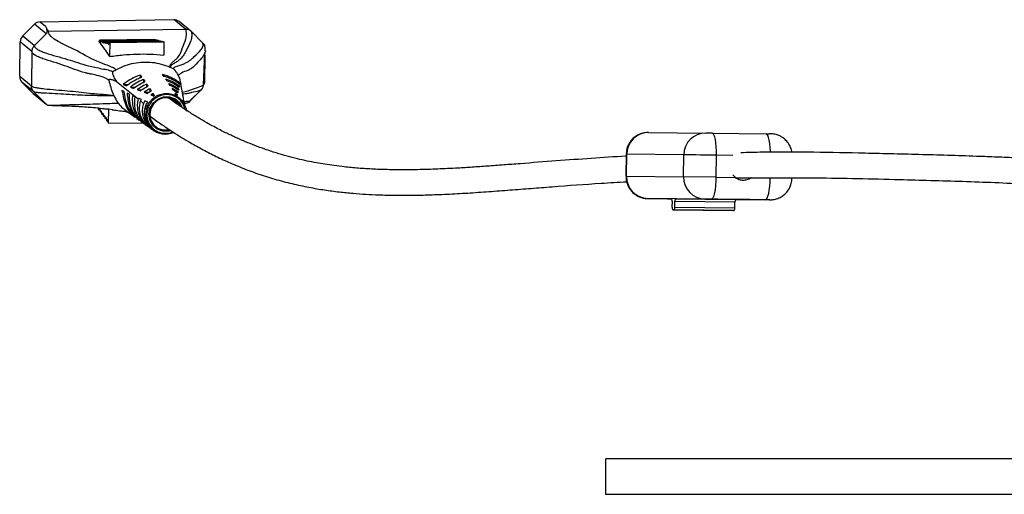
# Model space of a CAD drawing. Header units: millimetres. Extents: x -671 to 80, y -337 to 1335.
# Tile 1 of 5: x -671 to -493, y -294 to -207. Entities that reach past the tile are written whole.
import ezdxf

# ---------------------------------------------------------------- set-up
doc = ezdxf.new("R2010")
doc.units = ezdxf.units.MM

msp = doc.modelspace()

# ---------------------------------------------------------------- linework, layer by layer
at = {"color": 7, "linetype": 'Continuous', "lineweight": 25}
for p, q in [((-670.75, -210.36), (-668.64, -208.23)), ((-666.5, -209.98), (-668.64, -208.23)), ((-667.59, -207.78), (-643.3, -207.39)), ((-667.59, -207.78), (-666.61, -208.59)), ((-641.17, -209.15), (-643.3, -207.39)), ((-640.24, -209.47), (-642.37, -207.72)), ((-670.75, -210.36), (-668.62, -212.11)), ((-666.5, -209.98), (-668.61, -212.11)), ((-641.17, -209.15), (-666.07, -209.54)), ((-641.17, -209.15), (-641.17, -209.15)), ((-640.14, -209.56), (-640.14, -209.56)), ((-638.09, -211.62), (-640.14, -209.56)), ((-671.3, -217.69), (-671.2, -211.41)), ((-669.07, -213.17), (-671.2, -211.41)), ((-656.78, -211.07), (-646.97, -210.91)), ((-656.78, -211.07), (-656.73, -211.08)), ((-656.73, -211.08), (-646.92, -210.93)), ((-656.49, -211.15), (-646.68, -210.99)), ((-656.49, -211.15), (-656.44, -211.16)), ((-656.44, -211.16), (-646.63, -211)), ((-656.2, -211.22), (-646.39, -211.07)), ((-656.2, -211.22), (-656.15, -211.23)), ((-656.15, -211.23), (-646.34, -211.08)), ((-655.9, -211.3), (-646.09, -211.14)), ((-655.9, -211.3), (-655.86, -211.31)), ((-655.86, -211.31), (-646.05, -211.15)), ((-655.61, -211.37), (-645.8, -211.21)), ((-655.61, -211.37), (-655.57, -211.38)), ((-655.57, -211.38), (-645.76, -211.23)), ((-655.32, -211.45), (-645.51, -211.3)), ((-655.32, -211.45), (-655.28, -211.46)), ((-655.28, -211.46), (-645.47, -211.31)), ((-655.03, -211.53), (-645.22, -211.37)), ((-655.03, -211.53), (-654.93, -211.56)), ((-654.93, -211.56), (-654.97, -214.09)), ((-654.93, -211.56), (-645.12, -211.4)), ((-646.97, -210.91), (-646.92, -210.93)), ((-646.92, -210.93), (-646.91, -210.99)), ((-646.68, -210.99), (-646.63, -211)), ((-646.63, -211), (-646.62, -211.07)), ((-646.39, -211.07), (-646.34, -211.08)), ((-646.34, -211.08), (-646.33, -211.15)), ((-646.09, -211.14), (-646.05, -211.15)), ((-646.05, -211.15), (-646.04, -211.21)), ((-645.8, -211.21), (-645.76, -211.23)), ((-645.76, -211.23), (-645.75, -211.3)), ((-645.51, -211.3), (-645.47, -211.31)), ((-645.47, -211.31), (-645.46, -211.38)), ((-645.22, -211.37), (-645.12, -211.4)), ((-645.12, -211.4), (-645.16, -213.82)), ((-638.09, -211.63), (-638.09, -211.62)), ((-669.07, -213.17), (-669.17, -219.43)), ((-637.92, -219.25), (-637.67, -213.42)), ((-637.7, -213.84), (-637.78, -218.94)), ((-671.3, -217.69), (-669.17, -219.44)), ((-649.37, -217.93), (-649.36, -217.47)), ((-642.07, -219), (-642.25, -218.02)), ((-668.75, -220.48), (-670.88, -218.73)), ((-668.84, -220.79), (-670.88, -218.73)), ((-653.75, -218.66), (-649.82, -221.81)), ((-652.49, -219.19), (-651.53, -219.18)), ((-651.2, -219.66), (-650.27, -219.64)), ((-648.79, -218.76), (-648.78, -218.28)), ((-648.22, -219.64), (-648.21, -219.1)), ((-642.26, -219.51), (-642.69, -219.52)), ((-642.07, -219.02), (-642.51, -219.03)), ((-641.58, -221.66), (-642.06, -219.05)), ((-637.78, -218.94), (-637.78, -218.94)), ((-668.84, -220.79), (-666.7, -222.54)), ((-668.73, -220.88), (-668.84, -220.79)), ((-668.73, -220.51), (-667.12, -222.12)), ((-668.73, -220.88), (-666.47, -222.74)), ((-649.94, -220.12), (-649, -220.11)), ((-648.71, -220.59), (-647.79, -220.58)), ((-647.64, -220.57), (-647.63, -219.94)), ((-647.49, -221.06), (-647.06, -221.05)), ((-647.06, -221.05), (-647.06, -220.79)), ((-646.86, -221.22), (-647.06, -221.05)), ((-642.56, -220.49), (-642.98, -220.5)), ((-642.67, -220.98), (-642.95, -220.99)), ((-642.43, -220), (-642.87, -220.01)), ((-641.56, -221.72), (-641.68, -221.13)), ((-640.45, -222.21), (-638.43, -220.23)), ((-639.44, -221.22), (-640.34, -222.12)), ((-638.22, -219.99), (-638.22, -219.99)), ((-666.7, -222.54), (-667.12, -222.12)), ((-649.37, -222.17), (-648.84, -222.6)), ((-648.39, -222.96), (-648.15, -223.15)), ((-643.02, -222.07), (-642.76, -222.29)), ((-641.46, -222.32), (-641.55, -221.87)), ((-641.32, -223.68), (-641.5, -223.01)), ((-641.46, -222.32), (-641.42, -222.6)), ((-641.27, -223.07), (-641.43, -222.33)), ((-641.36, -222.9), (-641.39, -222.7)), ((-640.36, -222.16), (-640.34, -222.13)), ((-640.34, -222.13), (-640.34, -222.12)), ((-656.98, -223.7), (-656.93, -223.76)), ((-656.93, -223.76), (-656.74, -223.76)), ((-656.69, -224.1), (-656.65, -224.16)), ((-656.65, -224.16), (-656.45, -224.16)), ((-656.41, -224.5), (-656.36, -224.56)), ((-656.36, -224.56), (-656.17, -224.56)), ((-656.12, -224.9), (-656.08, -224.96)), ((-656.08, -224.96), (-655.88, -224.95)), ((-655.47, -223.59), (-655.12, -223.61)), ((-655.16, -226.23), (-655.12, -223.61)), ((-655.12, -223.61), (-654.48, -223.73)), ((-652.21, -223.77), (-650.35, -225.11)), ((-655.83, -225.31), (-655.79, -225.36)), ((-655.79, -225.36), (-655.59, -225.35)), ((-655.55, -225.7), (-655.51, -225.75)), ((-655.51, -225.75), (-655.3, -225.75)), ((-655.26, -226.1), (-655.16, -226.23)), ((-655.16, -226.23), (-648.94, -226.13)), ((-650.02, -225.34), (-649.63, -225.63)), ((-649.3, -225.86), (-648.9, -226.15)), ((-648.57, -226.38), (-648.18, -226.67)), ((-647.85, -226.91), (-647.45, -227.19)), ((-647.12, -227.43), (-646.92, -227.58)), ((-557.16, -227.9), (-546.79, -228)), ((-545.6, -228.02), (-546.79, -228)), ((-545.6, -228.02), (-535.82, -228.13)), ((-561.22, -231.85), (-561.27, -235.85)), ((-561.16, -235.85), (-561.12, -231.85)), ((-550.74, -231.96), (-561.12, -231.85)), ((-550.79, -235.96), (-550.74, -231.96)), ((-544.86, -236.02), (-544.82, -232.02)), ((-561.16, -235.85), (-550.79, -235.96)), ((-544.86, -236.02), (-550.79, -235.96)), ((-544.86, -236.02), (-541.39, -236.06)), ((-538.55, -236.09), (-535.08, -236.13)), ((-557.3, -239.9), (-556.52, -239.91)), ((-546.92, -240), (-557.29, -239.9)), ((-556.52, -239.91), (-552.92, -239.95)), ((-553.74, -239.93), (-552.93, -239.94)), ((-552.94, -239.94), (-553.09, -239.94)), ((-553.09, -239.94), (-553.09, -239.94)), ((-553.09, -239.94), (-552.93, -239.94)), ((-552.85, -241.44), (-552.84, -240.44)), ((-552.41, -241.45), (-552.4, -240.45)), ((-541.47, -240.57), (-552.4, -240.45)), ((-552.09, -239.95), (-552.29, -239.95)), ((-552.29, -239.95), (-541.36, -240.07)), ((-552.09, -239.95), (-552.08, -239.95)), ((-541.16, -240.07), (-552.09, -239.95)), ((-538.73, -240.1), (-550.47, -239.97)), ((-535.95, -240.12), (-545.73, -240.02)), ((-541.48, -241.57), (-541.47, -240.57)), ((-541.37, -240.07), (-535.18, -240.13)), ((-541.36, -240.07), (-541.16, -240.07)), ((-541.15, -240.07), (-541.16, -240.07)), ((-535.17, -240.13), (-535.95, -240.12)), ((-552.52, -241.95), (-552.75, -241.94)), ((-552.75, -241.94), (-541.82, -242.07)), ((-541.59, -242.07), (-552.52, -241.95)), ((-552.41, -241.45), (-541.48, -241.57)), ((-541.82, -242.07), (-541.59, -242.07)), ((-564.9, -293.66), (-564.9, -287.21)), ((-364.9, -287.21), (-564.9, -287.21)), ((-364.9, -293.66), (-564.9, -293.66))]:
    msp.add_line(p, q, dxfattribs=at)
at = {"color": 8, "linetype": 'Continuous', "lineweight": 25}
msp.add_line((-541.85, -232.06), (-544.82, -232.02), dxfattribs=at)
at = {"color": 7, "linetype": 'Continuous', "lineweight": 25, "flags": 128}
for points in [[(-656.73, -211.08), (-656.71, -211.23), (-656.68, -211.34), (-656.64, -211.42), (-656.61, -211.45), (-656.57, -211.44), (-656.54, -211.38), (-656.51, -211.28), (-656.49, -211.15)], [(-656.44, -211.16), (-656.42, -211.31), (-656.39, -211.42), (-656.35, -211.5), (-656.32, -211.53), (-656.28, -211.52), (-656.25, -211.46), (-656.22, -211.36), (-656.2, -211.22)], [(-656.15, -211.23), (-656.13, -211.39), (-656.1, -211.5), (-656.06, -211.58), (-656.03, -211.62), (-655.99, -211.6), (-655.96, -211.54), (-655.93, -211.44), (-655.9, -211.3)], [(-655.86, -211.31), (-655.84, -211.47), (-655.8, -211.59), (-655.77, -211.66), (-655.73, -211.7), (-655.7, -211.68), (-655.66, -211.62), (-655.63, -211.51), (-655.61, -211.37)], [(-655.57, -211.38), (-655.55, -211.54), (-655.51, -211.66), (-655.48, -211.74), (-655.44, -211.78), (-655.41, -211.76), (-655.37, -211.7), (-655.34, -211.6), (-655.32, -211.45)], [(-655.28, -211.46), (-655.25, -211.62), (-655.22, -211.74), (-655.19, -211.83), (-655.15, -211.86), (-655.11, -211.84), (-655.08, -211.78), (-655.05, -211.67), (-655.03, -211.53)], [(-643.89, -227.56), (-644.22, -227.64), (-645.31, -227.66), (-646.33, -227.3), (-647.15, -226.61), (-647.68, -225.67), (-647.85, -224.59), (-647.65, -223.51), (-647.09, -222.55), (-646.24, -221.83), (-645.21, -221.44), (-644.12, -221.42), (-643.1, -221.78), (-642.28, -222.47), (-641.78, -223.33)], [(-642.11, -223.12), (-642.47, -222.57), (-643.24, -221.92), (-644.2, -221.59), (-645.22, -221.6), (-646.18, -221.97), (-646.98, -222.64), (-647.5, -223.54), (-647.7, -224.56), (-647.53, -225.57), (-647.04, -226.45), (-646.27, -227.1), (-645.31, -227.43), (-644.29, -227.42), (-644.16, -227.39)], [(-644.09, -221.77), (-644.14, -221.62), (-644.15, -221.59)], [(-643.96, -221.63), (-643.87, -221.84), (-643.84, -221.94)], [(-643.53, -222.17), (-643.56, -222.1), (-643.75, -221.7)], [(-642.99, -222.54), (-643.24, -222.05), (-643.38, -221.85)], [(-643.23, -221.93), (-642.98, -222.27), (-642.77, -222.66)], [(-642.47, -222.88), (-642.66, -222.53), (-643.02, -222.07)], [(-642.76, -222.29), (-642.39, -222.75), (-642.23, -223.04)], [(-656.93, -223.76), (-656.91, -223.66), (-656.87, -223.6), (-656.84, -223.58), (-656.8, -223.6), (-656.77, -223.67), (-656.74, -223.79), (-656.71, -223.93), (-656.69, -224.1)], [(-656.65, -224.16), (-656.62, -224.05), (-656.59, -223.99), (-656.55, -223.97), (-656.51, -224), (-656.48, -224.07), (-656.45, -224.18), (-656.42, -224.33), (-656.41, -224.5)], [(-656.36, -224.56), (-656.33, -224.45), (-656.3, -224.38), (-656.26, -224.36), (-656.23, -224.39), (-656.19, -224.46), (-656.16, -224.58), (-656.14, -224.72), (-656.12, -224.9)], [(-656.08, -224.96), (-656.05, -224.85), (-656.01, -224.78), (-655.98, -224.76), (-655.94, -224.79), (-655.91, -224.86), (-655.87, -224.98), (-655.85, -225.13), (-655.83, -225.31)], [(-655.79, -225.36), (-655.76, -225.24), (-655.73, -225.17), (-655.69, -225.15), (-655.66, -225.18), (-655.62, -225.25), (-655.59, -225.37), (-655.56, -225.52), (-655.55, -225.7)], [(-655.51, -225.75), (-655.48, -225.64), (-655.44, -225.57), (-655.41, -225.55), (-655.37, -225.57), (-655.33, -225.65), (-655.3, -225.77), (-655.28, -225.92), (-655.26, -226.1)], [(-544.82, -232.02), (-544.82, -231.24), (-544.86, -230.49), (-544.93, -229.8), (-545.03, -229.19), (-545.15, -228.7), (-545.29, -228.32), (-545.44, -228.1), (-545.6, -228.02)], [(-535.82, -228.13), (-535.63, -228.13), (-535.46, -228.13), (-535.31, -228.13), (-535.19, -228.13), (-535.18, -228.13)], [(-544.82, -232.02), (-545.79, -232.01), (-546.77, -232), (-547.71, -231.99), (-548.58, -231.98), (-549.34, -231.98), (-549.97, -231.97), (-550.45, -231.96), (-550.74, -231.96)], [(-541.88, -235.57), (-541.81, -235.67), (-541.39, -236.06)], [(-545.73, -240.02), (-545.57, -239.94), (-545.41, -239.71), (-545.27, -239.35), (-545.13, -238.85), (-545.02, -238.25), (-544.94, -237.55), (-544.88, -236.8), (-544.86, -236.02)], [(-535.95, -240.12), (-535.79, -240.05), (-535.63, -239.82), (-535.48, -239.46), (-535.35, -238.96), (-535.24, -238.35), (-535.16, -237.66), (-535.1, -236.91), (-535.08, -236.13)], [(-545.73, -240.02), (-545.93, -240.01), (-546.12, -240.01), (-546.31, -240.01), (-546.49, -240.01), (-546.64, -240.01), (-546.77, -240), (-546.86, -240), (-546.92, -240)]]:
    msp.add_lwpolyline(points, dxfattribs=at)
at = {"color": 8, "linetype": 'Continuous', "lineweight": 25, "flags": 128}
for points in [[(-535.04, -231.49), (-535.04, -231.35), (-535.08, -230.6), (-535.15, -229.91), (-535.25, -229.3), (-535.37, -228.8), (-535.5, -228.43), (-535.66, -228.2), (-535.82, -228.13)], [(-561.12, -231.85), (-561.22, -231.85), (-561.22, -231.85)], [(-561.27, -235.85), (-561.27, -235.85), (-561.16, -235.85)], [(-557.29, -239.9), (-557.31, -239.9), (-557.3, -239.9), (-557.3, -239.9)], [(-535.18, -240.13), (-535.16, -240.13), (-535.17, -240.13)]]:
    msp.add_lwpolyline(points, dxfattribs=at)
at = {"color": 7, "linetype": 'Continuous', "lineweight": 25}
for centre, radius, start, end in [((-667.56, -209.3), 1.51, 91.162, 135.3698), ((-643.28, -208.82), 1.42, 50.6624, 91.0987), ((-669.66, -211.44), 1.53, 135.0683, 178.9078), ((-657.54, -211.01), 0.762, 334.7039, 355.8797), ((-669.86, -217.72), 1.44, 178.8324, 224.6077), ((-659.27, -223.86), 2.3, 4.0482, 12.166), ((-644.86, -224.59), 3.59, 156.3826, 296.0106), ((-645.97, -223.32), 2.86, 20.0753, 33.2194), ((-557.16, -231.86), 3.96, 90.0013, 179.9905), ((-546.79, -231.96), 3.96, 90.0013, 179.9905), ((-557.2, -235.94), 3.96, 178.7441, 268.7272), ((-546.83, -236.05), 3.96, 178.7441, 268.7272), ((-553.52, -240.32), 0.69, 349.3873, 32.7916), ((-551.72, -240.34), 0.691, 145.9653, 189.332), ((-540.79, -240.46), 0.691, 145.9653, 189.332), ((-552.17, -241.57), 0.69, 169.3873, 212.7916), ((-553.09, -241.56), 0.691, 325.9653, 9.332), ((-542.17, -241.68), 0.691, 325.9653, 9.332)]:
    msp.add_arc(centre, radius, start, end, dxfattribs=at)
for points, knots in [([(-666.61, -208.59), (-666.53, -208.75), (-666.46, -208.93), (-666.38, -209.23), (-666.36, -209.34), (-666.34, -209.52), (-666.34, -209.59), (-666.36, -209.7), (-666.36, -209.74), (-666.39, -209.81), (-666.4, -209.84), (-666.42, -209.88), (-666.44, -209.9), (-666.46, -209.94), (-666.48, -209.96), (-666.5, -209.98)], [0, 0, 0, 0, 0.5, 0.5, 0.75, 0.75, 0.875, 0.875, 0.9375, 0.9375, 0.96875, 0.96875, 0.984375, 0.984375, 1, 1, 1, 1]), ([(-653.82, -216.51), (-654.26, -216.03), (-657.7, -215), (-661.25, -212.63), (-666.13, -210.82), (-666.07, -209.54)], [0, 0, 0, 0, 0.196225, 0.505232, 1, 1, 1, 1]), ([(-643.94, -216.09), (-643.98, -216.01), (-644.01, -215.93), (-644.02, -215.78), (-644, -215.7), (-643.9, -215.48), (-643.78, -215.33), (-643.47, -215.04), (-643.29, -214.9), (-643.04, -214.69), (-642.96, -214.62), (-642.81, -214.48), (-642.74, -214.41), (-642.18, -213.78), (-642, -213.2), (-641.57, -212.04), (-641.31, -211.46), (-641.08, -210.59), (-641.03, -210.3), (-641.03, -209.87), (-641.04, -209.72), (-641.07, -209.5), (-641.09, -209.43), (-641.12, -209.29), (-641.14, -209.22), (-641.17, -209.15)], [0, 0, 0, 0, 0.03125, 0.03125, 0.0625, 0.0625, 0.125, 0.125, 0.1875, 0.1875, 0.21875, 0.21875, 0.25, 0.25, 0.5, 0.5, 0.75, 0.75, 0.875, 0.875, 0.9375, 0.9375, 0.96875, 0.96875, 1, 1, 1, 1]), ([(-640.14, -209.56), (-640.07, -209.83), (-640.05, -210.11), (-640.1, -210.67), (-640.17, -210.95), (-640.45, -211.8), (-640.76, -212.37), (-641.32, -213.49), (-641.58, -214.04), (-642.32, -214.71), (-642.49, -214.84), (-642.87, -215.1), (-643.09, -215.22), (-643.49, -215.46), (-643.68, -215.58), (-643.86, -215.77), (-643.9, -215.83), (-643.95, -215.96), (-643.96, -216.02), (-643.94, -216.09)], [0, 0, 0, 0, 0.125, 0.125, 0.25, 0.25, 0.5, 0.5, 0.75, 0.75, 0.8125, 0.8125, 0.875, 0.875, 0.9375, 0.9375, 0.96875, 0.96875, 1, 1, 1, 1]), ([(-640.14, -209.56), (-640.21, -209.49), (-640.28, -209.43), (-640.44, -209.33), (-640.52, -209.29), (-640.79, -209.18), (-640.98, -209.14), (-641.17, -209.15)], [0, 0, 0, 0, 0.25, 0.25, 0.5, 0.5, 1, 1, 1, 1]), ([(-669.07, -213.16), (-669.06, -213.07), (-669.05, -212.97), (-669.01, -212.78), (-668.98, -212.69), (-668.87, -212.42), (-668.76, -212.25), (-668.62, -212.11)], [0, 0, 0, 0, 0.25, 0.25, 0.5, 0.5, 1, 1, 1, 1]), ([(-668.61, -212.11), (-668.61, -212.13), (-668.61, -212.16), (-668.6, -212.22), (-668.59, -212.25), (-668.56, -212.33), (-668.53, -212.39), (-668.39, -212.56), (-668.26, -212.68), (-667.98, -212.85), (-667.88, -212.9), (-667.66, -213.01), (-667.54, -213.07), (-667.17, -213.23), (-666.89, -213.33), (-666, -213.64), (-665.33, -213.84), (-663.97, -214.22), (-663.28, -214.41), (-661.99, -214.8), (-661.39, -215), (-660.15, -215.4), (-659.51, -215.59), (-658.43, -215.87), (-658.04, -215.96), (-657.24, -216.13), (-656.81, -216.22), (-655.99, -216.38), (-655.58, -216.45), (-655.05, -216.58), (-654.89, -216.63), (-654.67, -216.7), (-654.61, -216.72), (-654.52, -216.76), (-654.48, -216.78), (-654.44, -216.8), (-654.41, -216.81), (-654.4, -216.82), (-654.39, -216.83)], [0, 0, 0, 0, 0.015625, 0.015625, 0.03125, 0.03125, 0.0625, 0.0625, 0.125, 0.125, 0.15625, 0.15625, 0.1875, 0.1875, 0.25, 0.25, 0.375, 0.375, 0.5, 0.5, 0.625, 0.625, 0.75, 0.75, 0.8125, 0.8125, 0.875, 0.875, 0.9375, 0.9375, 0.96875, 0.96875, 0.984375, 0.984375, 0.992188, 0.996094, 0.996094, 1, 1, 1, 1]), ([(-654.97, -214.09), (-655.12, -213.84), (-655.28, -213.6), (-655.59, -213.14), (-655.75, -212.91), (-656.22, -212.23), (-656.54, -211.78), (-656.85, -211.34)], [0, 0, 0, 0, 0.25, 0.25, 0.5, 0.5, 1, 1, 1, 1]), ([(-643.41, -216.34), (-643.42, -216.29), (-643.4, -216.24), (-643.32, -216.14), (-643.26, -216.09), (-643.02, -215.96), (-642.8, -215.87), (-642.32, -215.71), (-642.07, -215.62), (-641.59, -215.44), (-641.37, -215.36), (-640.8, -215.08), (-640.51, -214.89), (-640.02, -214.5), (-639.82, -214.29), (-639.19, -213.7), (-638.72, -213.3), (-638.24, -212.69), (-638.11, -212.48), (-638.02, -212.17), (-638.01, -212.06), (-638.02, -211.9), (-638.02, -211.84), (-638.05, -211.74), (-638.07, -211.68), (-638.09, -211.63)], [0, 0, 0, 0, 0.03125, 0.03125, 0.0625, 0.0625, 0.125, 0.125, 0.1875, 0.1875, 0.25, 0.25, 0.375, 0.375, 0.5, 0.5, 0.75, 0.75, 0.875, 0.875, 0.9375, 0.9375, 0.96875, 0.96875, 1, 1, 1, 1]), ([(-638.09, -211.63), (-638.07, -211.65), (-637.93, -211.79), (-637.78, -212.01), (-637.75, -212.23), (-637.74, -212.29)], [0, 0, 0, 0, 0.121477, 0.761732, 1, 1, 1, 1]), ([(-637.61, -213.03), (-637.61, -212.91), (-637.58, -212.62), (-637.66, -212.41), (-637.7, -212.29)], [0, 0, 0, 0, 0.415404, 1, 1, 1, 1]), ([(-655.1, -218.44), (-655.12, -218.42), (-655.14, -218.4), (-655.18, -218.36), (-655.25, -218.31), (-655.34, -218.25), (-655.53, -218.13), (-655.69, -218.05), (-656.2, -217.83), (-656.59, -217.71), (-657.41, -217.49), (-657.83, -217.4), (-658.43, -217.27), (-658.63, -217.23), (-659.01, -217.14), (-659.19, -217.1), (-660.08, -216.86), (-660.71, -216.65), (-661.93, -216.21), (-662.52, -215.98), (-663.79, -215.53), (-664.47, -215.32), (-665.82, -214.9), (-666.49, -214.7), (-667.37, -214.39), (-667.65, -214.28), (-668.02, -214.12), (-668.14, -214.07), (-668.36, -213.96), (-668.46, -213.91), (-668.91, -213.63), (-669.09, -213.4), (-669.07, -213.16)], [0, 0, 0, 0, 0.007812, 0.007812, 0.015625, 0.03125, 0.03125, 0.0625, 0.0625, 0.125, 0.125, 0.1875, 0.1875, 0.21875, 0.21875, 0.25, 0.25, 0.375, 0.375, 0.5, 0.5, 0.625, 0.625, 0.75, 0.75, 0.8125, 0.8125, 0.84375, 0.84375, 0.875, 0.875, 1, 1, 1, 1]), ([(-654.97, -214.09), (-654.15, -213.96), (-653.34, -213.87), (-651.7, -213.72), (-650.88, -213.67), (-648.42, -213.6), (-646.79, -213.66), (-645.16, -213.82)], [0, 0, 0, 0, 0.25, 0.25, 0.5, 0.5, 1, 1, 1, 1]), ([(-637.6, -213.03), (-637.59, -213.06), (-637.55, -213.21), (-637.67, -213.37), (-637.77, -213.5)], [0, 0, 0, 0, 0.160287, 1, 1, 1, 1]), ([(-643.94, -216.09), (-643.95, -216.08), (-644.47, -215.85), (-645.54, -215.48), (-647.2, -215.17), (-648.89, -215.12), (-650.58, -215.31), (-652.23, -215.76), (-653.3, -216.23), (-653.82, -216.5), (-653.82, -216.51)], [0.1230276, 0.1230276, 0.1230276, 0.1230276, 0.125, 0.25, 0.375, 0.5, 0.625, 0.75, 0.875, 0.8769724, 0.8769724, 0.8769724, 0.8769724]), ([(-654.39, -216.83), (-654.41, -216.84), (-654.43, -216.86), (-654.45, -216.88), (-654.45, -216.9), (-654.47, -216.94), (-654.47, -216.96), (-654.48, -217.03), (-654.48, -217.07), (-654.46, -217.2), (-654.44, -217.28), (-654.37, -217.51), (-654.3, -217.65), (-654.09, -218.09), (-653.92, -218.37), (-653.75, -218.66)], [0, 0, 0, 0, 0.015625, 0.015625, 0.03125, 0.03125, 0.0625, 0.0625, 0.125, 0.125, 0.25, 0.25, 0.5, 0.5, 1, 1, 1, 1]), ([(-654.39, -216.83), (-654.33, -216.79), (-654.14, -216.68), (-653.95, -216.57), (-653.82, -216.51)], [0.03056692, 0.03056692, 0.03056692, 0.03056692, 0.03688164, 0.04917551, 0.04917551, 0.04917551, 0.04917551]), ([(-649.36, -217.47), (-649.68, -217.56), (-650.46, -217.84), (-651.52, -218.41), (-652.21, -218.94), (-652.49, -219.19)], [0.0312214, 0.0312214, 0.0312214, 0.0312214, 0.1162396, 0.2412396, 0.3350182, 0.3350182, 0.3350182, 0.3350182]), ([(-651.9, -219.4), (-651.68, -219.21), (-651.08, -218.74), (-650.13, -218.2), (-649.39, -217.93), (-649.1, -217.83)], [0.0501068, 0.0501068, 0.0501068, 0.0501068, 0.125, 0.25, 0.3306211, 0.3306211, 0.3306211, 0.3306211]), ([(-645.44, -217.32), (-645.14, -217.39), (-644.38, -217.6), (-643.22, -218.13), (-642.44, -218.69), (-642.07, -219)], [0.6713486, 0.6713486, 0.6713486, 0.6713486, 0.75, 0.875, 1, 1, 1, 1]), ([(-642.15, -219.25), (-642.45, -218.98), (-643.16, -218.47), (-644.19, -217.97), (-644.91, -217.76), (-645.17, -217.7)], [0.6765374, 0.6765374, 0.6765374, 0.6765374, 0.7839377, 0.9089377, 0.9824003, 0.9824003, 0.9824003, 0.9824003]), ([(-642.25, -218.02), (-642.38, -217.76), (-642.51, -217.5), (-642.75, -217.09), (-642.84, -216.96), (-642.99, -216.74), (-643.05, -216.67), (-643.15, -216.56), (-643.18, -216.52), (-643.25, -216.45), (-643.27, -216.43), (-643.32, -216.4), (-643.33, -216.39), (-643.37, -216.36), (-643.39, -216.35), (-643.41, -216.34)], [0, 0, 0, 0, 0.5, 0.5, 0.75, 0.75, 0.875, 0.875, 0.9375, 0.9375, 0.96875, 0.96875, 0.984375, 0.984375, 1, 1, 1, 1]), ([(-669.17, -219.43), (-669.16, -219.45), (-669.13, -219.48), (-669.06, -219.52), (-669.01, -219.54), (-668.83, -219.61), (-668.66, -219.66), (-668.23, -219.75), (-667.98, -219.79), (-667.43, -219.87), (-667.12, -219.91), (-666.14, -220.02), (-665.43, -220.08), (-663.99, -220.2), (-663.26, -220.26), (-661.92, -220.38), (-661.29, -220.45), (-660, -220.6), (-659.33, -220.68), (-658.21, -220.79), (-657.82, -220.83), (-656.99, -220.9), (-656.56, -220.93), (-655.72, -220.99), (-655.32, -221.03), (-654.8, -221.1), (-654.64, -221.12), (-654.37, -221.18), (-654.26, -221.21), (-654.18, -221.25)], [0, 0, 0, 0, 0.03125, 0.03125, 0.0625, 0.0625, 0.125, 0.125, 0.1875, 0.1875, 0.25, 0.25, 0.375, 0.375, 0.5, 0.5, 0.625, 0.625, 0.75, 0.75, 0.8125, 0.8125, 0.875, 0.875, 0.9375, 0.9375, 0.96875, 0.96875, 1, 1, 1, 1]), ([(-668.75, -220.48), (-668.81, -220.42), (-668.87, -220.34), (-668.98, -220.19), (-669.02, -220.1), (-669.13, -219.83), (-669.17, -219.64), (-669.17, -219.44)], [0, 0, 0, 0, 0.25, 0.25, 0.5, 0.5, 1, 1, 1, 1]), ([(-653.75, -218.66), (-654, -218.54), (-654.25, -218.43), (-654.61, -218.32), (-654.72, -218.29), (-654.89, -218.27), (-654.94, -218.27), (-655.02, -218.28), (-655.04, -218.29), (-655.08, -218.32), (-655.09, -218.33), (-655.1, -218.35), (-655.1, -218.37), (-655.1, -218.4), (-655.1, -218.42), (-655.1, -218.44)], [0, 0, 0, 0, 0.5, 0.5, 0.75, 0.75, 0.875, 0.875, 0.9375, 0.9375, 0.96875, 0.96875, 0.984375, 0.984375, 1, 1, 1, 1]), ([(-655.1, -218.44), (-655.08, -218.54), (-654.96, -219.06), (-654.7, -220.01), (-654.37, -220.84), (-654.18, -221.25), (-654.18, -221.25)], [0.8148265, 0.8148265, 0.8148265, 0.8148265, 0.8283663, 0.8899497, 0.9515332, 0.9519564, 0.9519564, 0.9519564, 0.9519564]), ([(-648.78, -218.28), (-649.05, -218.37), (-649.74, -218.64), (-650.54, -219.12), (-651.05, -219.53), (-651.2, -219.66)], [0.0737163, 0.0737163, 0.0737163, 0.0737163, 0.1486432, 0.2736432, 0.324927, 0.324927, 0.324927, 0.324927]), ([(-650.62, -219.87), (-650.54, -219.8), (-650.1, -219.44), (-649.41, -219.01), (-648.76, -218.74), (-648.52, -218.65)], [0.0940488, 0.0940488, 0.0940488, 0.0940488, 0.125, 0.25, 0.3198392, 0.3198392, 0.3198392, 0.3198392]), ([(-648.21, -219.1), (-648.41, -219.18), (-649.01, -219.45), (-649.57, -219.82), (-649.92, -220.11), (-649.94, -220.12)], [0.1195795, 0.1195795, 0.1195795, 0.1195795, 0.1827792, 0.3077792, 0.3131998, 0.3131998, 0.3131998, 0.3131998]), ([(-649.38, -220.34), (-649.09, -220.1), (-648.63, -219.79), (-648.13, -219.55), (-647.95, -219.48)], [0.141698, 0.141698, 0.141698, 0.141698, 0.25, 0.3072161, 0.3072161, 0.3072161, 0.3072161]), ([(-644.86, -218.15), (-644.63, -218.21), (-643.96, -218.42), (-643.08, -218.87), (-642.48, -219.32), (-642.26, -219.51)], [0.6832566, 0.6832566, 0.6832566, 0.6832566, 0.75, 0.875, 0.9569801, 0.9569801, 0.9569801, 0.9569801]), ([(-642.34, -219.74), (-642.5, -219.6), (-643.01, -219.21), (-643.78, -218.8), (-644.39, -218.58), (-644.6, -218.52)], [0.6892607, 0.6892607, 0.6892607, 0.6892607, 0.7494098, 0.8744098, 0.935149, 0.935149, 0.935149, 0.935149]), ([(-644.28, -218.98), (-644.11, -219.04), (-643.55, -219.25), (-642.93, -219.61), (-642.51, -219.93), (-642.43, -220)], [0.6970981, 0.6970981, 0.6970981, 0.6970981, 0.75, 0.875, 0.9078215, 0.9078215, 0.9078215, 0.9078215]), ([(-642.49, -220.23), (-642.51, -220.21), (-642.86, -219.93), (-643.36, -219.63), (-643.88, -219.41), (-644.02, -219.36)], [0.7041648, 0.7041648, 0.7041648, 0.7041648, 0.7133906, 0.8383906, 0.8842258, 0.8842258, 0.8842258, 0.8842258]), ([(-638.33, -220.08), (-638.2, -219.93), (-637.97, -219.68), (-637.91, -219.29), (-637.89, -219.13)], [0, 0, 0, 0, 0.586399, 1, 1, 1, 1]), ([(-654.18, -221.25), (-654.21, -221.25), (-654.25, -221.24), (-654.35, -221.24), (-654.4, -221.24), (-654.59, -221.23), (-654.73, -221.23), (-655.23, -221.22), (-655.62, -221.22), (-656.43, -221.21), (-656.86, -221.21), (-657.66, -221.2), (-658.04, -221.2), (-659.11, -221.17), (-659.75, -221.14), (-661.01, -221.08), (-661.63, -221.04), (-663.62, -220.92), (-665.15, -220.86), (-666.75, -220.76), (-667.05, -220.75), (-667.59, -220.7), (-667.84, -220.68), (-668.25, -220.63), (-668.41, -220.61), (-668.59, -220.57), (-668.64, -220.55), (-668.69, -220.53), (-668.7, -220.52), (-668.73, -220.51), (-668.73, -220.5), (-668.74, -220.49)], [0, 0, 0, 0, 0.015625, 0.015625, 0.03125, 0.03125, 0.0625, 0.0625, 0.125, 0.125, 0.1875, 0.1875, 0.25, 0.25, 0.375, 0.375, 0.5, 0.5, 0.75, 0.75, 0.8125, 0.8125, 0.875, 0.875, 0.9375, 0.9375, 0.96875, 0.96875, 0.984375, 0.984375, 1, 1, 1, 1]), ([(-654.18, -221.25), (-653.99, -221.64), (-653.72, -222.12), (-653.4, -222.56), (-653.34, -222.64)], [0.73927591, 0.73927591, 0.73927591, 0.73927591, 0.8004361, 0.81482649, 0.81482649, 0.81482649, 0.81482649]), ([(-652.73, -220.28), (-652.54, -221.24), (-652.25, -222.81), (-651.25, -224.45), (-650.51, -224.91), (-650.3, -225.04)], [0, 0, 0, 0, 0.528531, 0.8650602, 1, 1, 1, 1]), ([(-649.97, -225.27), (-650.21, -225.11), (-651, -224.6), (-651.94, -222.93), (-652.17, -221.39), (-652.31, -220.49)], [0, 0, 0, 0, 0.15983, 0.506836, 1, 1, 1, 1]), ([(-651.8, -220.75), (-651.72, -221.57), (-651.57, -223.02), (-650.78, -224.62), (-650.09, -225.17), (-649.88, -225.34)], [0, 0, 0, 0, 0.479771, 0.845038, 1, 1, 1, 1]), ([(-649.26, -225.81), (-649.46, -225.68), (-650.09, -225.27), (-650.8, -224.12), (-651.34, -222.61), (-651.36, -221.49), (-651.36, -220.96)], [0, 0, 0, 0, 0.1336185, 0.4046356, 0.715997, 1, 1, 1, 1]), ([(-650.83, -221.22), (-650.86, -221.5), (-650.88, -222.12), (-650.78, -223.11), (-650.48, -224.13), (-649.99, -225.07), (-649.3, -225.87), (-648.7, -226.31), (-648.36, -226.48), (-648.33, -226.5)], [0.6243442, 0.6243442, 0.6243442, 0.6243442, 0.6741337, 0.7357171, 0.7973005, 0.858884, 0.9204674, 0.9820508, 0.9882061, 0.9882061, 0.9882061, 0.9882061]), ([(-648.54, -226.34), (-648.76, -226.18), (-649.39, -225.75), (-650.05, -224.62), (-650.51, -223.1), (-650.41, -222), (-650.36, -221.43)], [0, 0, 0, 0, 0.151569, 0.411446, 0.698474, 1, 1, 1, 1]), ([(-647.63, -219.94), (-647.78, -220), (-648.15, -220.19), (-648.5, -220.43), (-648.71, -220.59)], [0.1697023, 0.1697023, 0.1697023, 0.1697023, 0.219032, 0.2993296, 0.2993296, 0.2993296, 0.2993296]), ([(-648.16, -220.8), (-648.02, -220.7), (-647.76, -220.53), (-647.49, -220.38), (-647.37, -220.32)], [0.19423998, 0.19423998, 0.19423998, 0.19423998, 0.25, 0.29214094, 0.29214094, 0.29214094, 0.29214094]), ([(-648.15, -223.15), (-648.01, -222.82), (-647.82, -222.5), (-647.47, -222.08), (-647.35, -221.94), (-647.08, -221.7), (-646.94, -221.58), (-646.64, -221.37), (-646.49, -221.28), (-646.16, -221.12), (-646, -221.05), (-645.48, -220.88), (-645.13, -220.81), (-644.59, -220.79), (-644.41, -220.8), (-644.05, -220.83), (-643.88, -220.87), (-643.37, -221), (-643.04, -221.14), (-642.59, -221.42), (-642.44, -221.52), (-642.17, -221.75), (-642.05, -221.87), (-641.81, -222.14), (-641.71, -222.28), (-641.52, -222.58), (-641.43, -222.73), (-641.36, -222.9)], [0, 0, 0, 0, 0.125, 0.125, 0.1875, 0.1875, 0.25, 0.25, 0.3125, 0.3125, 0.375, 0.375, 0.5, 0.5, 0.5625, 0.5625, 0.625, 0.625, 0.75, 0.75, 0.8125, 0.8125, 0.875, 0.875, 0.9375, 0.9375, 1, 1, 1, 1]), ([(-641.5, -223.01), (-641.64, -222.7), (-641.82, -222.42), (-642.15, -222.04), (-642.27, -221.93), (-642.53, -221.71), (-642.66, -221.61), (-643.09, -221.35), (-643.4, -221.21), (-644.05, -221.05), (-644.39, -221.01), (-645.07, -221.03), (-645.41, -221.1), (-645.89, -221.26), (-646.05, -221.32), (-646.36, -221.48), (-646.51, -221.57), (-646.79, -221.76), (-646.92, -221.87), (-647.18, -222.11), (-647.3, -222.23), (-647.62, -222.63), (-647.81, -222.93), (-647.94, -223.25)], [0, 0, 0, 0, 0.125, 0.125, 0.1875, 0.1875, 0.25, 0.25, 0.375, 0.375, 0.5, 0.5, 0.625, 0.625, 0.6875, 0.6875, 0.75, 0.75, 0.8125, 0.8125, 0.875, 0.875, 1, 1, 1, 1]), ([(-647.06, -220.79), (-647.14, -220.83), (-647.29, -220.92), (-647.43, -221.02), (-647.49, -221.06)], [0.22581297, 0.22581297, 0.22581297, 0.22581297, 0.25835123, 0.28253826, 0.28253826, 0.28253826, 0.28253826]), ([(-643.71, -219.83), (-643.6, -219.87), (-643.2, -220.06), (-642.82, -220.29), (-642.56, -220.49)], [0.7134861, 0.7134861, 0.7134861, 0.7134861, 0.75, 0.8544617, 0.8544617, 0.8544617, 0.8544617]), ([(-642.61, -220.72), (-642.8, -220.57), (-643.08, -220.4), (-643.37, -220.26), (-643.45, -220.22)], [0.7219927, 0.7219927, 0.7219927, 0.7219927, 0.8004797, 0.828487, 0.828487, 0.828487, 0.828487]), ([(-643.13, -220.7), (-643.09, -220.73), (-642.93, -220.81), (-642.78, -220.91), (-642.67, -220.98)], [0.73337568, 0.73337568, 0.73337568, 0.73337568, 0.75, 0.79521415, 0.79521415, 0.79521415, 0.79521415]), ([(-642.72, -221.2), (-642.75, -221.18), (-642.81, -221.15), (-642.86, -221.12), (-642.87, -221.11)], [0.74394281, 0.74394281, 0.74394281, 0.74394281, 0.7594698, 0.76552699, 0.76552699, 0.76552699, 0.76552699]), ([(-638.22, -219.99), (-638.21, -220), (-638.17, -220.07), (-638.22, -220.15), (-638.41, -220.21), (-638.44, -220.22)], [0, 0, 0, 0, 0.172364, 0.861812, 1, 1, 1, 1]), ([(-666.7, -222.54), (-666.69, -222.56), (-666.66, -222.59), (-666.61, -222.62), (-666.58, -222.65), (-666.55, -222.67), (-666.53, -222.69), (-666.51, -222.71), (-666.44, -222.77), (-666.35, -222.84), (-666.24, -222.92), (-666.18, -222.96), (-666.15, -222.98)], [0, 0, 0, 0, 0.156511, 0.277119, 0.337358, 0.382617, 0.40432, 0.426409, 0.476404, 0.729158, 0.861861, 1, 1, 1, 1]), ([(-653.34, -222.64), (-653.74, -222.61), (-657.22, -222.77), (-660.73, -222.84), (-665.5, -223.01), (-666.15, -222.98)], [0, 0, 0, 0, 0.1962247, 0.5052317, 0.9502758, 0.9502758, 0.9502758, 0.9502758]), ([(-665.43, -222.98), (-664.64, -223), (-662.93, -223.04), (-660.41, -223.16), (-658.05, -223.32), (-656.48, -223.49), (-655.73, -223.6), (-655.48, -223.63)], [0, 0, 0, 0, 0.203102, 0.434699, 0.690217, 0.895291, 1, 1, 1, 1]), ([(-653.34, -222.64), (-653.11, -222.93), (-652.77, -223.36), (-652.32, -223.65), (-652.18, -223.74)], [0, 0, 0, 0, 0.691874, 1, 1, 1, 1]), ([(-649.82, -221.81), (-649.89, -222.13), (-649.98, -222.79), (-649.92, -223.79), (-649.66, -224.76), (-649.21, -225.65), (-648.56, -226.4), (-648.03, -226.79), (-647.74, -226.94)], [0.6319259, 0.6319259, 0.6319259, 0.6319259, 0.6935093, 0.7550928, 0.8166762, 0.8782596, 0.939843, 1, 1, 1, 1]), ([(-647.82, -226.87), (-648.06, -226.68), (-648.68, -226.24), (-649.29, -225.13), (-649.64, -223.69), (-649.46, -222.69), (-649.37, -222.17)], [0, 0, 0, 0, 0.175549, 0.43381, 0.706504, 1, 1, 1, 1]), ([(-648.84, -222.6), (-648.93, -222.9), (-649.07, -223.52), (-649.06, -224.47), (-648.84, -225.39), (-648.42, -226.23), (-647.85, -226.91), (-647.39, -227.25), (-647.16, -227.38)], [0.6406269, 0.6406269, 0.6406269, 0.6406269, 0.7022103, 0.7637937, 0.8253771, 0.8869606, 0.948544, 1, 1, 1, 1]), ([(-647.1, -227.4), (-647.36, -227.2), (-647.96, -226.74), (-648.5, -225.67), (-648.76, -224.33), (-648.52, -223.43), (-648.39, -222.96)], [0, 0, 0, 0, 0.200256, 0.455012, 0.712242, 1, 1, 1, 1]), ([(-647.94, -223.25), (-648.06, -223.64), (-648.29, -224.41), (-648.14, -225.61), (-647.63, -226.69), (-646.78, -227.51), (-645.75, -227.99), (-644.64, -228.08), (-643.87, -228), (-643.51, -227.79), (-643.5, -227.78)], [0, 0, 0, 0, 0.146072, 0.291156, 0.436189, 0.581626, 0.727399, 0.849574, 0.994364, 1, 1, 1, 1]), ([(-648.15, -223.15), (-648.14, -223.16), (-648.11, -223.18), (-648.03, -223.21), (-647.98, -223.23), (-647.94, -223.25)], [0, 0, 0, 0, 0.5, 0.5, 1, 1, 1, 1]), ([(-561.23, -232.21), (-561.26, -232.21), (-563.37, -232.32), (-567.6, -232.61), (-573.99, -233.06), (-579.28, -233.48), (-583.44, -233.8), (-586.34, -234.02), (-589.11, -234.21), (-591.52, -234.36), (-593.6, -234.47), (-595.41, -234.55), (-597.23, -234.62), (-599.27, -234.67), (-601.6, -234.69), (-604.25, -234.67), (-607.03, -234.58), (-609.77, -234.41), (-612.16, -234.18), (-614.17, -233.93), (-615.86, -233.68), (-617.48, -233.41), (-619.15, -233.08), (-620.92, -232.68), (-622.8, -232.19), (-624.77, -231.62), (-626.73, -230.97), (-628.58, -230.29), (-630.24, -229.62), (-631.5, -229.07), (-632.43, -228.65), (-633.15, -228.31), (-633.97, -227.91), (-634.95, -227.42), (-636.1, -226.81), (-637.41, -226.09), (-638.9, -225.22), (-640.57, -224.19), (-642.39, -222.99), (-643.67, -222.09), (-644.32, -221.63)], [0, 0, 0, 0, 0.00094, 0.074786, 0.149468, 0.227172, 0.26235, 0.297412, 0.330312, 0.360938, 0.383416, 0.404505, 0.425581, 0.448639, 0.477835, 0.509772, 0.544433, 0.578187, 0.609068, 0.631295, 0.651706, 0.670657, 0.690882, 0.712971, 0.735663, 0.76015, 0.785121, 0.807872, 0.828264, 0.846225, 0.854272, 0.862475, 0.872537, 0.884551, 0.898562, 0.914625, 0.932809, 0.953196, 0.975882, 1, 1, 1, 1]), ([(-641.36, -222.9), (-641.35, -222.91), (-641.37, -222.93), (-641.42, -222.97), (-641.46, -222.99), (-641.5, -223.01)], [0, 0, 0, 0, 0.5, 0.5, 1, 1, 1, 1]), ([(-641.25, -223.29), (-641.26, -223.19), (-641.28, -222.98), (-641.35, -222.79), (-641.39, -222.7)], [0, 0, 0, 0, 0.514788, 1, 1, 1, 1]), ([(-641.36, -222.9), (-641.36, -222.9), (-641.21, -223.22), (-641.06, -223.59), (-641.08, -223.97), (-641.08, -224)], [0, 0, 0, 0, 0.000051, 0.935035, 1, 1, 1, 1]), ([(-641.31, -222.61), (-641.27, -222.61), (-641.2, -222.6), (-641.04, -222.57), (-640.78, -222.48), (-640.49, -222.34), (-640.38, -222.21), (-640.35, -222.18)], [0, 0, 0, 0, 0.2767321, 0.5576877, 0.7903687, 0.9489821, 1, 1, 1, 1]), ([(-654.49, -223.77), (-654.17, -223.81), (-653.48, -223.91), (-652.25, -224.03), (-651.79, -224.16), (-651.58, -224.22)], [0, 0, 0, 0, 0.311584, 0.68136, 1, 1, 1, 1]), ([(-647.65, -224.92), (-647.64, -224.93), (-646.98, -225.43), (-645.72, -226.3), (-643.94, -227.51), (-642.32, -228.54), (-640.56, -229.61), (-638.55, -230.75), (-636.2, -231.98), (-633.66, -233.19), (-630.93, -234.35), (-628.01, -235.43), (-624.98, -236.4), (-621.89, -237.21), (-618.87, -237.86), (-616.01, -238.35), (-613.34, -238.7), (-610.84, -238.95), (-608.47, -239.13), (-605.93, -239.25), (-603.22, -239.31), (-600.28, -239.31), (-597.14, -239.24), (-593.69, -239.11), (-589.96, -238.9), (-586.14, -238.64), (-582.31, -238.35), (-578.48, -238.05), (-572.96, -237.62), (-567.18, -237.18), (-562.67, -236.94), (-561.12, -236.85)], [0, 0, 0, 0, 0.000376, 0.022906, 0.043414, 0.061987, 0.078702, 0.104035, 0.130897, 0.159236, 0.191163, 0.22443, 0.258928, 0.29462, 0.329409, 0.361949, 0.392354, 0.420709, 0.447608, 0.47403, 0.507985, 0.541341, 0.575859, 0.617374, 0.661336, 0.70623, 0.751085, 0.795917, 0.840717, 0.945281, 1, 1, 1, 1]), ([(-649.75, -225.46), (-649.61, -225.59), (-649.37, -225.84), (-649.05, -225.98), (-648.91, -226.05)], [0, 0, 0, 0, 0.544418, 1, 1, 1, 1]), ([(-557.16, -227.9), (-557.17, -227.9), (-557.18, -227.9), (-557.18, -227.9), (-557.2, -227.9), (-557.22, -227.9), (-557.27, -227.9), (-557.45, -227.9), (-557.77, -227.93), (-558.36, -228.04), (-559.05, -228.3), (-559.81, -228.8), (-560.46, -229.47), (-560.95, -230.35), (-561.21, -231.17), (-561.2, -231.69), (-561.19, -231.85)], [0, 0, 0, 0, 0.00587, 0.024621, 0.028455, 0.030854, 0.036773, 0.048812, 0.114984, 0.185329, 0.328787, 0.455905, 0.605995, 0.759462, 0.92263, 1, 1, 1, 1]), ([(-534.99, -228.13), (-535, -228.13), (-535, -228.13), (-535.01, -228.13), (-535.02, -228.13), (-535.02, -228.13), (-535.05, -228.13), (-535.09, -228.13), (-535.18, -228.13), (-535.18, -228.13)], [0, 0, 0, 0, 0.017682, 0.040149, 0.068421, 0.121123, 0.279644, 0.981365, 1, 1, 1, 1]), ([(-531.12, -231.54), (-531.19, -231.22), (-531.32, -230.6), (-531.78, -229.81), (-532.32, -229.19), (-532.9, -228.75), (-533.47, -228.45), (-533.98, -228.27), (-534.4, -228.18), (-534.71, -228.15), (-534.89, -228.14), (-534.97, -228.14), (-534.99, -228.13), (-534.99, -228.13)], [0, 0, 0, 0, 0.173753, 0.336856, 0.482689, 0.612767, 0.726843, 0.82354, 0.900676, 0.955944, 0.988582, 0.998672, 1, 1, 1, 1]), ([(-473.73, -235.58), (-473.95, -235.46), (-474.68, -235.07), (-475.94, -234.6), (-477.49, -234.12), (-478.94, -233.77), (-480.21, -233.53), (-481.26, -233.36), (-482.16, -233.24), (-483.01, -233.13), (-483.9, -233.03), (-485.03, -232.91), (-486.44, -232.79), (-488.13, -232.67), (-489.91, -232.56), (-491.71, -232.47), (-493.5, -232.39), (-495.26, -232.32), (-498.17, -232.21), (-502.23, -232.08), (-507.45, -231.93), (-512.66, -231.79), (-522.33, -231.58), (-531.58, -231.35), (-539.11, -231.54), (-540.43, -231.58)], [0, 0, 0, 0, 0.008586, 0.028813, 0.051176, 0.072514, 0.089975, 0.105002, 0.117355, 0.129448, 0.142454, 0.156413, 0.179725, 0.20553, 0.232774, 0.259971, 0.286987, 0.313696, 0.339978, 0.419443, 0.498874, 0.57802, 0.65724, 0.939862, 1, 1, 1, 1]), ([(-561.23, -235.85), (-561.24, -236.05), (-561.26, -236.58), (-561.01, -237.41), (-560.57, -238.22), (-560.02, -238.84), (-559.44, -239.28), (-558.87, -239.58), (-558.36, -239.76), (-557.94, -239.85), (-557.63, -239.88), (-557.45, -239.89), (-557.36, -239.9), (-557.34, -239.9), (-557.33, -239.9), (-557.32, -239.9), (-557.31, -239.9), (-557.31, -239.9), (-557.3, -239.9), (-557.3, -239.9)], [0, 0, 0, 0, 0.088874, 0.251088, 0.393462, 0.52076, 0.634307, 0.733885, 0.818292, 0.885625, 0.933869, 0.962359, 0.971166, 0.973825, 0.975729, 0.978125, 0.982592, 0.996028, 1, 1, 1, 1]), ([(-541.41, -236.16), (-536.54, -236.13), (-526.62, -236.08), (-514.78, -236.35), (-505.89, -236.59), (-500.11, -236.77), (-494.29, -236.97), (-489.46, -237.2), (-485.71, -237.48), (-483.02, -237.76), (-480.52, -238.15), (-478.46, -238.63), (-476.83, -239.18), (-475.51, -239.81), (-474.5, -240.45), (-473.9, -241.07), (-473.73, -241.24)], [0, 0, 0, 0, 0.211372, 0.430868, 0.513209, 0.596478, 0.681539, 0.76602, 0.807171, 0.847148, 0.885751, 0.922193, 0.944768, 0.966919, 0.990697, 1, 1, 1, 1]), ([(-541.39, -236.06), (-541.18, -236.22), (-540.96, -236.33), (-540.48, -236.5), (-540.23, -236.54), (-539.86, -236.55), (-539.73, -236.54), (-539.48, -236.5), (-539.35, -236.47), (-539.11, -236.4), (-538.99, -236.35), (-538.76, -236.23), (-538.65, -236.17), (-538.55, -236.09)], [0, 0, 0, 0, 0.25, 0.25, 0.5, 0.5, 0.625, 0.625, 0.75, 0.75, 0.875, 0.875, 1, 1, 1, 1]), ([(-535.18, -240.13), (-535.17, -240.13), (-535.16, -240.13), (-535.16, -240.13), (-535.14, -240.13), (-535.12, -240.13), (-535.07, -240.13), (-534.89, -240.13), (-534.57, -240.11), (-533.98, -239.99), (-533.29, -239.73), (-532.53, -239.23), (-531.88, -238.56), (-531.39, -237.68), (-531.13, -236.86), (-531.15, -236.34), (-531.15, -236.18)], [0, 0, 0, 0, 0.00587, 0.024622, 0.028456, 0.030854, 0.036774, 0.048813, 0.114986, 0.185334, 0.328795, 0.455915, 0.606009, 0.75948, 0.922652, 1, 1, 1, 1])]:
    msp.add_open_spline(points, degree=3, knots=knots, dxfattribs=at)
for points in [[(-666.61, -208.59), (-666.46, -208.91), (-666.29, -209.23), (-666.07, -209.54)], [(-668.62, -212.11), (-668.62, -212.11), (-668.61, -212.11), (-668.61, -212.11)], [(-643.41, -216.34), (-643.58, -216.25), (-643.76, -216.17), (-643.94, -216.09)], [(-649.1, -217.83), (-649.19, -217.71), (-649.27, -217.59), (-649.36, -217.47)], [(-645.44, -217.32), (-645.35, -217.45), (-645.26, -217.57), (-645.17, -217.7)], [(-669.17, -219.44), (-669.17, -219.44), (-669.17, -219.43), (-669.17, -219.43)], [(-652.49, -219.19), (-652.29, -219.26), (-652.1, -219.33), (-651.9, -219.4)], [(-651.2, -219.66), (-651, -219.73), (-650.81, -219.8), (-650.62, -219.87)], [(-648.52, -218.65), (-648.61, -218.53), (-648.7, -218.4), (-648.78, -218.28)], [(-647.95, -219.48), (-648.04, -219.35), (-648.12, -219.23), (-648.21, -219.1)], [(-644.86, -218.15), (-644.77, -218.27), (-644.69, -218.4), (-644.6, -218.52)], [(-644.28, -218.98), (-644.2, -219.11), (-644.11, -219.24), (-644.02, -219.36)], [(-642.26, -219.51), (-642.29, -219.59), (-642.32, -219.66), (-642.34, -219.74)], [(-642.06, -219.05), (-642.09, -219.12), (-642.12, -219.18), (-642.15, -219.25)], [(-642.07, -219), (-642.07, -219.01), (-642.07, -219.02), (-642.07, -219.02)], [(-642.07, -219.02), (-642.07, -219.03), (-642.07, -219.04), (-642.06, -219.05)], [(-668.74, -220.49), (-668.74, -220.49), (-668.75, -220.48), (-668.75, -220.48)], [(-652.31, -220.49), (-652.45, -220.42), (-652.59, -220.35), (-652.73, -220.28)], [(-651.36, -220.96), (-651.51, -220.89), (-651.66, -220.82), (-651.8, -220.75)], [(-650.36, -221.43), (-650.52, -221.36), (-650.67, -221.29), (-650.83, -221.22)], [(-649.94, -220.12), (-649.75, -220.19), (-649.56, -220.27), (-649.38, -220.34)], [(-648.71, -220.59), (-648.52, -220.66), (-648.34, -220.73), (-648.16, -220.8)], [(-647.37, -220.32), (-647.46, -220.19), (-647.55, -220.06), (-647.63, -219.94)], [(-647.49, -221.06), (-647.31, -221.13), (-647.13, -221.2), (-646.94, -221.27)], [(-646.8, -221.18), (-646.88, -221.05), (-646.97, -220.92), (-647.06, -220.79)], [(-646.94, -221.27), (-646.89, -221.24), (-646.85, -221.21), (-646.8, -221.18)], [(-643.71, -219.83), (-643.62, -219.96), (-643.54, -220.09), (-643.45, -220.22)], [(-643.13, -220.7), (-643.05, -220.84), (-642.96, -220.97), (-642.87, -221.11)], [(-642.67, -220.98), (-642.68, -221.06), (-642.7, -221.13), (-642.72, -221.2)], [(-642.56, -220.49), (-642.58, -220.57), (-642.59, -220.64), (-642.61, -220.72)], [(-642.43, -220), (-642.45, -220.08), (-642.47, -220.15), (-642.49, -220.23)], [(-641.58, -221.66), (-641.59, -221.62), (-641.59, -221.59), (-641.6, -221.56)], [(-649.73, -221.69), (-649.76, -221.73), (-649.79, -221.77), (-649.82, -221.81)], [(-649.2, -221.9), (-649.38, -221.83), (-649.56, -221.76), (-649.73, -221.69)], [(-649.37, -222.17), (-649.32, -222.08), (-649.26, -221.99), (-649.2, -221.9)], [(-648.57, -222.16), (-648.67, -222.3), (-648.76, -222.45), (-648.84, -222.6)], [(-648.06, -222.37), (-648.23, -222.3), (-648.4, -222.23), (-648.57, -222.16)], [(-648.39, -222.96), (-648.29, -222.75), (-648.18, -222.56), (-648.06, -222.37)], [(-641.64, -222.27), (-641.64, -222.19), (-641.63, -222.12), (-641.63, -222.05)], [(-641.39, -222.7), (-641.47, -222.55), (-641.55, -222.4), (-641.64, -222.27)], [(-641.63, -222.05), (-641.57, -222.14), (-641.51, -222.23), (-641.46, -222.32)], [(-641.6, -221.78), (-641.6, -221.74), (-641.59, -221.7), (-641.58, -221.66)], [(-641.55, -221.87), (-641.56, -221.84), (-641.58, -221.81), (-641.6, -221.78)], [(-647.16, -227.38), (-647.08, -227.45), (-646.99, -227.51), (-646.9, -227.58)]]:
    msp.add_open_spline(points, degree=3, dxfattribs=at)
at = {"color": 8, "linetype": 'Continuous', "lineweight": 25}
for points, knots in [([(-637.77, -213.5), (-637.85, -213.71), (-638.07, -214.27), (-639.12, -215.19), (-639.76, -216.13), (-641.02, -216.72), (-642.14, -217.12), (-642.49, -217.51), (-642.61, -217.66)], [0, 0, 0, 0, 0.156621, 0.411711, 0.664845, 0.794158, 0.923852, 1, 1, 1, 1]), ([(-641.79, -220.54), (-641.61, -220.51), (-640.99, -220.39), (-640.4, -220.18), (-639.55, -219.86), (-638.54, -219.57), (-637.87, -219.26), (-637.72, -219.07), (-637.77, -218.96), (-637.78, -218.94)], [0, 0, 0, 0, 0.06262, 0.212201, 0.362668, 0.662474, 0.813707, 0.964702, 1, 1, 1, 1]), ([(-638.44, -220.22), (-638.55, -220.26), (-638.94, -220.41), (-639.9, -220.61), (-640.71, -220.8), (-641.16, -220.89), (-641.64, -220.92), (-641.72, -220.93)], [0, 0, 0, 0, 0.158368, 0.56132, 0.760666, 0.960258, 1, 1, 1, 1]), ([(-641.39, -222.25), (-641.14, -222.24), (-640.71, -222.22), (-640.36, -222.21), (-640.36, -222.17), (-640.36, -222.16)], [0, 0, 0, 0, 0.510896, 0.858767, 1, 1, 1, 1])]:
    msp.add_open_spline(points, degree=3, knots=knots, dxfattribs=at)

doc.saveas('drawing.dxf')
